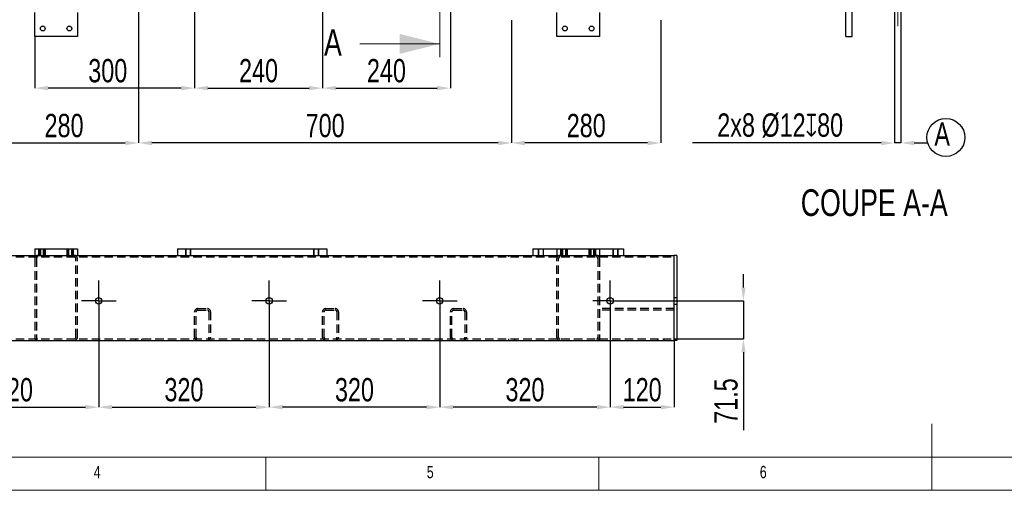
# Model space of a CAD drawing. Header units: millimetres. Extents: x 5 to 589, y 5 to 415.
# Tile 3 of 18: x 160 to 308, y 5 to 76. Entities that reach past the tile are written whole.
import ezdxf

# ---------------------------------------------------------------- set-up
doc = ezdxf.new("R2010")
doc.units = ezdxf.units.MM
doc.header["$PDSIZE"] = -1
doc.linetypes.add('CENTERX2', pattern=[20.32, 12.7, -2.54, 2.54, -2.54])
doc.linetypes.add('HIDDEN', pattern=[1.905, 1.27, -0.635])
for name, color, linetype in [('COTES', 1, 'Continuous'), ('NOTES', 6, 'Continuous'), ('TRAIT-FINS', 9, 'Continuous'), ('TRAIT-MIXTES', 3, 'CENTERX2'), ('TRAIT-TIRET', 2, 'HIDDEN')]:
    doc.layers.add(name, color=color, linetype=linetype)
doc.layers.add('TRAIT-FORT', color=4, linetype='Continuous', lineweight=25)
doc.styles.add('SLDTEXTSTYLE0', font='TXT', dxfattribs={"width": 0.75})
doc.dimstyles.new('SLDDIMSTYLE0', dxfattribs={"dimtxt": 3.5, "dimasz": 2, "dimexe": 0, "dimexo": 0.0625, "dimgap": 0.875, "dimtad": 1, "dimlfac": 12.5, "dimrnd": 1e-09, "dimzin": 12, "dimdsep": 46, "dimtxsty": 'SLDTEXTSTYLE0', "dimsah": 1, "dimcen": 0.09, "dimadec": 0, "dimazin": 3, "dimtfac": 1, "dimtofl": 0, "dimtmove": 0, "dimatfit": 3, "dimfxl": 1, "dimfrac": 2, "dimtolj": 1, "dimtzin": 12, "dimarcsym": 0})
doc.dimstyles.new('SLDDIMSTYLE1', dxfattribs={"dimtxt": 3.5, "dimasz": 2, "dimexe": 0, "dimexo": 0.0625, "dimgap": 0.875, "dimtad": 1, "dimlfac": 12.5, "dimrnd": 1e-09, "dimzin": 12, "dimdsep": 46, "dimtxsty": 'SLDTEXTSTYLE0', "dimsah": 1, "dimcen": 0.09, "dimadec": 0, "dimazin": 3, "dimtfac": 1, "dimtmove": 0, "dimatfit": 0, "dimfxl": 1, "dimfrac": 2, "dimtolj": 1, "dimtzin": 12, "dimarcsym": 0})
doc.dimstyles.new('SLDDIMSTYLE7', dxfattribs={"dimtxt": 3.5, "dimasz": 2, "dimexe": 0, "dimexo": 0.0625, "dimgap": 0.875, "dimtad": 1, "dimdec": 1, "dimlfac": 12.5, "dimrnd": 1e-09, "dimzin": 12, "dimdsep": 46, "dimtxsty": 'SLDTEXTSTYLE0', "dimsah": 1, "dimcen": 0.09, "dimadec": 0, "dimazin": 3, "dimtfac": 1, "dimtdec": 1, "dimtmove": 0, "dimatfit": 0, "dimfxl": 1, "dimfrac": 2, "dimtolj": 1, "dimtzin": 12, "dimarcsym": 0})

# ---------------------------------------------------------------- blocks, each defined once
blk = doc.blocks.new('SW_NOTE_1')
at = {"layer": 'NOTES', "color": 0}
blk.add_circle((1.73, 2.26), 2.85, dxfattribs=at)
at = {"layer": 'NOTES', "color": 0, "insert": (0, 4.51), "char_height": 3.5, "attachment_point": 1, "style": 'SLDTEXTSTYLE0'}
blk.add_mtext('A', dxfattribs=at)
blk = doc.blocks.new('_D_12')
at = {"layer": 'COTES', "color": 0, "lineweight": -2, "transparency": 16777216}
for p, q in [((186.31, 83.09), (186.31, 65.4)), ((162.31, 73.09), (162.31, 65.4)), ((184.31, 65.4), (164.31, 65.4))]:
    blk.add_line(p, q, dxfattribs=at)
at = {"layer": 'COTES', "color": 0, "transparency": 16777216}
for points in [[(164.31, 65.73), (164.31, 65.07), (162.31, 65.4)], [(184.31, 65.73), (184.31, 65.07), (186.31, 65.4)]]:
    blk.add_solid(points, dxfattribs=at)
at = {"layer": 'Defpoints', "color": 0, "transparency": 16777216}
for p in [(186.31, 83.16), (162.31, 73.16), (162.31, 65.4)]:
    blk.add_point(p, dxfattribs=at)
at = {"layer": 'COTES', "color": 0, "transparency": 16777216, "insert": (173.27, 69.77), "char_height": 3.5, "attachment_point": 2, "style": 'SLDTEXTSTYLE0'}
blk.add_mtext('\\A1;300', dxfattribs=at)
blk = doc.blocks.new('_D_13')
at = {"layer": 'COTES', "color": 0, "lineweight": -2, "transparency": 16777216}
for p, q in [((186.31, 83.09), (186.31, 65.4)), ((205.51, 83.09), (205.51, 65.4)), ((188.31, 65.4), (203.51, 65.4))]:
    blk.add_line(p, q, dxfattribs=at)
at = {"layer": 'COTES', "color": 0, "transparency": 16777216}
for points in [[(188.31, 65.73), (188.31, 65.07), (186.31, 65.4)], [(203.51, 65.73), (203.51, 65.07), (205.51, 65.4)]]:
    blk.add_solid(points, dxfattribs=at)
at = {"layer": 'Defpoints', "color": 0, "transparency": 16777216}
for p in [(186.31, 83.16), (205.51, 83.16), (205.51, 65.4)]:
    blk.add_point(p, dxfattribs=at)
at = {"layer": 'COTES', "color": 0, "transparency": 16777216, "insert": (195.91, 69.77), "char_height": 3.5, "attachment_point": 2, "style": 'SLDTEXTSTYLE0'}
blk.add_mtext('\\A1;240', dxfattribs=at)
blk = doc.blocks.new('_D_14')
at = {"layer": 'COTES', "color": 0, "lineweight": -2, "transparency": 16777216}
for p, q in [((205.51, 83.09), (205.51, 65.4)), ((224.71, 83.09), (224.71, 65.4)), ((207.51, 65.4), (222.71, 65.4))]:
    blk.add_line(p, q, dxfattribs=at)
at = {"layer": 'COTES', "color": 0, "transparency": 16777216}
for points in [[(207.51, 65.73), (207.51, 65.07), (205.51, 65.4)], [(222.71, 65.73), (222.71, 65.07), (224.71, 65.4)]]:
    blk.add_solid(points, dxfattribs=at)
at = {"layer": 'Defpoints', "color": 0, "transparency": 16777216}
for p in [(205.51, 83.16), (224.71, 83.16), (224.71, 65.4)]:
    blk.add_point(p, dxfattribs=at)
at = {"layer": 'COTES', "color": 0, "transparency": 16777216, "insert": (215.11, 69.77), "char_height": 3.5, "attachment_point": 2, "style": 'SLDTEXTSTYLE0'}
blk.add_mtext('\\A1;240', dxfattribs=at)
blk = doc.blocks.new('_D_18')
at = {"layer": 'COTES', "color": 0, "lineweight": -2, "transparency": 16777216}
for p, q in [((155.51, 75.61), (155.51, 57.16)), ((177.91, 75.61), (177.91, 57.16)), ((157.51, 57.16), (175.91, 57.16))]:
    blk.add_line(p, q, dxfattribs=at)
at = {"layer": 'COTES', "color": 0, "transparency": 16777216}
for points in [[(157.51, 57.49), (157.51, 56.82), (155.51, 57.16)], [(175.91, 57.49), (175.91, 56.82), (177.91, 57.16)]]:
    blk.add_solid(points, dxfattribs=at)
at = {"layer": 'Defpoints', "color": 0, "transparency": 16777216}
for p in [(155.51, 75.68), (177.91, 75.68), (177.91, 57.16)]:
    blk.add_point(p, dxfattribs=at)
at = {"layer": 'COTES', "color": 0, "transparency": 16777216, "insert": (166.71, 61.53), "char_height": 3.5, "attachment_point": 2, "style": 'SLDTEXTSTYLE0'}
blk.add_mtext('\\A1;280', dxfattribs=at)
blk = doc.blocks.new('_D_19')
at = {"layer": 'COTES', "color": 0, "lineweight": -2, "transparency": 16777216}
for p, q in [((177.91, 75.61), (177.91, 57.16)), ((233.91, 75.61), (233.91, 57.16)), ((231.91, 57.16), (179.91, 57.16))]:
    blk.add_line(p, q, dxfattribs=at)
at = {"layer": 'COTES', "color": 0, "transparency": 16777216}
for points in [[(179.91, 57.49), (179.91, 56.82), (177.91, 57.16)], [(231.91, 57.49), (231.91, 56.82), (233.91, 57.16)]]:
    blk.add_solid(points, dxfattribs=at)
at = {"layer": 'Defpoints', "color": 0, "transparency": 16777216}
for p in [(177.91, 75.68), (233.91, 75.68), (177.91, 57.16)]:
    blk.add_point(p, dxfattribs=at)
at = {"layer": 'COTES', "color": 0, "transparency": 16777216, "insert": (205.91, 61.53), "char_height": 3.5, "attachment_point": 2, "style": 'SLDTEXTSTYLE0'}
blk.add_mtext('\\A1;700', dxfattribs=at)
blk = doc.blocks.new('_D_20')
at = {"layer": 'COTES', "color": 0, "lineweight": -2, "transparency": 16777216}
for p, q in [((233.91, 75.61), (233.91, 57.16)), ((256.31, 75.61), (256.31, 57.16)), ((254.31, 57.16), (235.91, 57.16))]:
    blk.add_line(p, q, dxfattribs=at)
at = {"layer": 'COTES', "color": 0, "transparency": 16777216}
for points in [[(235.91, 57.49), (235.91, 56.82), (233.91, 57.16)], [(254.31, 57.49), (254.31, 56.82), (256.31, 57.16)]]:
    blk.add_solid(points, dxfattribs=at)
at = {"layer": 'Defpoints', "color": 0, "transparency": 16777216}
for p in [(233.91, 75.68), (256.31, 75.68), (233.91, 57.16)]:
    blk.add_point(p, dxfattribs=at)
at = {"layer": 'COTES', "color": 0, "transparency": 16777216, "insert": (245.11, 61.53), "char_height": 3.5, "attachment_point": 2, "style": 'SLDTEXTSTYLE0'}
blk.add_mtext('\\A1;280', dxfattribs=at)
blk = doc.blocks.new('SW_CENTERMARKSYMBOL_6')
at = {"layer": 'TRAIT-MIXTES', "color": 0}
for p, q in [((0, 1.8), (0, 2.28)), ((0, 0), (0, 1.8)), ((-1.8, 0), (-2.28, 0)), ((0, 0), (-1.8, 0)), ((0, 0), (0, -1.8)), ((0, 0), (1.8, 0)), ((1.8, 0), (2.28, 0)), ((0, -1.8), (0, -2.28))]:
    blk.add_line(p, q, dxfattribs=at)
blk = doc.blocks.new('_D_75')
at = {"layer": 'COTES', "color": 0, "lineweight": -2, "transparency": 16777216}
for p, q in [((146.31, 30.3), (146.31, 17.49)), ((171.91, 30.3), (171.91, 17.49)), ((148.31, 17.49), (169.91, 17.49))]:
    blk.add_line(p, q, dxfattribs=at)
at = {"layer": 'COTES', "color": 0, "transparency": 16777216}
for points in [[(148.31, 17.82), (148.31, 17.15), (146.31, 17.49)], [(169.91, 17.82), (169.91, 17.15), (171.91, 17.49)]]:
    blk.add_solid(points, dxfattribs=at)
at = {"layer": 'Defpoints', "color": 0, "transparency": 16777216}
for p in [(146.31, 30.37), (171.91, 30.37), (171.91, 17.49)]:
    blk.add_point(p, dxfattribs=at)
at = {"layer": 'COTES', "color": 0, "transparency": 16777216, "insert": (159.11, 21.86), "char_height": 3.5, "attachment_point": 2, "style": 'SLDTEXTSTYLE0'}
blk.add_mtext('\\A1;320', dxfattribs=at)
blk = doc.blocks.new('_D_76')
at = {"layer": 'COTES', "color": 0, "lineweight": -2, "transparency": 16777216}
for p, q in [((171.91, 30.3), (171.91, 17.49)), ((197.51, 30.3), (197.51, 17.49)), ((173.91, 17.49), (195.51, 17.49))]:
    blk.add_line(p, q, dxfattribs=at)
at = {"layer": 'COTES', "color": 0, "transparency": 16777216}
for points in [[(173.91, 17.82), (173.91, 17.15), (171.91, 17.49)], [(195.51, 17.82), (195.51, 17.15), (197.51, 17.49)]]:
    blk.add_solid(points, dxfattribs=at)
at = {"layer": 'Defpoints', "color": 0, "transparency": 16777216}
for p in [(171.91, 30.37), (197.51, 30.37), (197.51, 17.49)]:
    blk.add_point(p, dxfattribs=at)
at = {"layer": 'COTES', "color": 0, "transparency": 16777216, "insert": (184.71, 21.86), "char_height": 3.5, "attachment_point": 2, "style": 'SLDTEXTSTYLE0'}
blk.add_mtext('\\A1;320', dxfattribs=at)
blk = doc.blocks.new('_D_77')
at = {"layer": 'COTES', "color": 0, "lineweight": -2, "transparency": 16777216}
for p, q in [((197.51, 30.3), (197.51, 17.49)), ((223.11, 30.3), (223.11, 17.49)), ((221.11, 17.49), (199.51, 17.49))]:
    blk.add_line(p, q, dxfattribs=at)
at = {"layer": 'COTES', "color": 0, "transparency": 16777216}
for points in [[(199.51, 17.82), (199.51, 17.15), (197.51, 17.49)], [(221.11, 17.82), (221.11, 17.15), (223.11, 17.49)]]:
    blk.add_solid(points, dxfattribs=at)
at = {"layer": 'Defpoints', "color": 0, "transparency": 16777216}
for p in [(197.51, 30.37), (223.11, 30.37), (197.51, 17.49)]:
    blk.add_point(p, dxfattribs=at)
at = {"layer": 'COTES', "color": 0, "transparency": 16777216, "insert": (210.31, 21.86), "char_height": 3.5, "attachment_point": 2, "style": 'SLDTEXTSTYLE0'}
blk.add_mtext('\\A1;320', dxfattribs=at)
blk = doc.blocks.new('_D_78')
at = {"layer": 'COTES', "color": 0, "lineweight": -2, "transparency": 16777216}
for p, q in [((223.11, 30.3), (223.11, 17.49)), ((248.71, 30.3), (248.71, 17.49)), ((246.71, 17.49), (225.11, 17.49))]:
    blk.add_line(p, q, dxfattribs=at)
at = {"layer": 'COTES', "color": 0, "transparency": 16777216}
for points in [[(225.11, 17.82), (225.11, 17.15), (223.11, 17.49)], [(246.71, 17.82), (246.71, 17.15), (248.71, 17.49)]]:
    blk.add_solid(points, dxfattribs=at)
at = {"layer": 'Defpoints', "color": 0, "transparency": 16777216}
for p in [(223.11, 30.37), (248.71, 30.37), (223.11, 17.49)]:
    blk.add_point(p, dxfattribs=at)
at = {"layer": 'COTES', "color": 0, "transparency": 16777216, "insert": (235.91, 21.86), "char_height": 3.5, "attachment_point": 2, "style": 'SLDTEXTSTYLE0'}
blk.add_mtext('\\A1;320', dxfattribs=at)
blk = doc.blocks.new('_D_80')
at = {"layer": 'COTES', "color": 0, "lineweight": -2, "transparency": 16777216}
for p, q in [((248.71, 30.3), (248.71, 17.49)), ((258.31, 27.42), (258.31, 17.49)), ((250.71, 17.49), (256.31, 17.49))]:
    blk.add_line(p, q, dxfattribs=at)
at = {"layer": 'COTES', "color": 0, "transparency": 16777216}
for points in [[(250.71, 17.82), (250.71, 17.15), (248.71, 17.49)], [(256.31, 17.82), (256.31, 17.15), (258.31, 17.49)]]:
    blk.add_solid(points, dxfattribs=at)
at = {"layer": 'Defpoints', "color": 0, "transparency": 16777216}
for p in [(248.71, 30.37), (258.31, 27.49), (258.31, 17.49)]:
    blk.add_point(p, dxfattribs=at)
at = {"layer": 'COTES', "color": 0, "transparency": 16777216, "insert": (253.51, 21.86), "char_height": 3.5, "attachment_point": 2, "style": 'SLDTEXTSTYLE0'}
blk.add_mtext('\\A1;120', dxfattribs=at)
blk = doc.blocks.new('_D_81')
at = {"layer": 'COTES', "color": 0, "lineweight": -2, "transparency": 16777216}
for p, q in [((268.71, 35.45), (268.71, 37.45)), ((251.85, 33.45), (268.71, 33.45)), ((268.71, 33.45), (268.71, 27.73)), ((258.37, 27.73), (268.71, 27.73)), ((268.71, 25.73), (268.71, 14.03))]:
    blk.add_line(p, q, dxfattribs=at)
at = {"layer": 'COTES', "color": 0, "transparency": 16777216}
for points in [[(268.38, 35.45), (269.04, 35.45), (268.71, 33.45)], [(268.38, 25.73), (269.04, 25.73), (268.71, 27.73)]]:
    blk.add_solid(points, dxfattribs=at)
at = {"layer": 'Defpoints', "color": 0, "transparency": 16777216}
for p in [(251.79, 33.45), (258.31, 27.73), (268.71, 27.73)]:
    blk.add_point(p, dxfattribs=at)
at = {"layer": 'COTES', "color": 0, "transparency": 16777216, "insert": (264.33, 18.4), "char_height": 3.5, "attachment_point": 2, "rotation": 90, "style": 'SLDTEXTSTYLE0'}
blk.add_mtext('\\A1;71.5', dxfattribs=at)
blk = doc.blocks.new('SW_CENTERMARKSYMBOL_24')
at = {"layer": 'TRAIT-MIXTES', "color": 0}
for p, q in [((76.8, 2.6), (76.8, 3.08)), ((102.4, 2.6), (102.4, 3.08)), ((128, 2.6), (128, 3.08)), ((153.6, 2.6), (153.6, 3.08)), ((76.8, 0), (76.8, 2.6)), ((102.4, 0), (102.4, 2.6)), ((128, 0), (128, 2.6)), ((153.6, 0), (153.6, 2.6)), ((76.8, 0), (74.2, 0)), ((76.8, 0), (76.8, -2.6)), ((76.8, 0), (79.4, 0)), ((102.4, 0), (99.8, 0)), ((102.4, 0), (102.4, -2.6)), ((102.4, 0), (105, 0)), ((128, 0), (125.4, 0)), ((128, 0), (128, -2.6)), ((128, 0), (130.6, 0)), ((153.6, 0), (151, 0)), ((153.6, 0), (153.6, -2.6)), ((153.6, 0), (156.2, 0)), ((156.2, 0), (156.68, 0)), ((76.8, -2.6), (76.8, -3.08)), ((102.4, -2.6), (102.4, -3.08)), ((128, -2.6), (128, -3.08)), ((153.6, -2.6), (153.6, -3.08))]:
    blk.add_line(p, q, dxfattribs=at)
blk = doc.blocks.new('_D_105')
at = {"layer": 'COTES', "color": 0, "lineweight": -2, "transparency": 16777216}
for p, q in [((291.4, 82.85), (291.4, 57.16)), ((292.36, 82.85), (292.36, 57.16)), ((289.4, 57.16), (261.06, 57.16)), ((292.36, 57.16), (291.4, 57.16)), ((294.36, 57.16), (296.36, 57.16))]:
    blk.add_line(p, q, dxfattribs=at)
at = {"layer": 'COTES', "color": 0, "transparency": 16777216}
for points in [[(289.4, 57.49), (289.4, 56.82), (291.4, 57.16)], [(294.36, 57.49), (294.36, 56.82), (292.36, 57.16)]]:
    blk.add_solid(points, dxfattribs=at)
at = {"layer": 'Defpoints', "color": 0, "transparency": 16777216}
for p in [(291.4, 82.92), (292.36, 82.92), (292.36, 57.16)]:
    blk.add_point(p, dxfattribs=at)
at = {"layer": 'COTES', "color": 0, "transparency": 16777216, "insert": (274.23, 61.6), "char_height": 3.5, "attachment_point": 2, "style": 'SLDTEXTSTYLE0'}
blk.add_mtext('\\A1;2x8 %%c12{\\fGDT;x}80', dxfattribs=at)

msp = doc.modelspace()

# ---------------------------------------------------------------- linework, layer by layer
at = {"lineweight": 18}
for p, q in [((223.10942, 127.96039), (223.10942, 70.0401)), ((211.10942, 72.0401), (223.10942, 72.0401)), ((297, 5), (297, 15)), ((10, 10), (584, 10)), ((197, 10), (197, 5)), ((247, 5), (247, 10)), ((5, 5), (589, 5))]:
    msp.add_line(p, q, dxfattribs=at)
msp.add_solid([(223.10942, 72.0401), (217.10942, 73.5401), (217.10942, 70.5401)], dxfattribs=at)
at = {"layer": 'TRAIT-FINS', "lineweight": 18}
for p, q in [((162.86942, 41.24674), (162.86942, 40.28674)), ((162.86942, 41.24674), (162.86942, 40.28674)), ((162.86942, 41.24674), (162.86942, 40.28674)), ((162.86942, 41.24674), (162.86942, 40.28674)), ((162.86942, 40.28674), (163.66942, 40.28674)), ((162.86942, 40.28674), (163.66942, 40.28674)), ((162.86942, 40.28674), (163.66942, 40.28674)), ((162.86942, 40.28674), (163.66942, 40.28674)), ((163.10942, 41.24674), (163.10942, 40.28674)), ((163.10942, 41.24674), (163.10942, 40.28674)), ((163.10942, 41.24674), (163.10942, 40.28674)), ((163.10942, 41.24674), (163.10942, 40.28674)), ((163.10942, 40.28674), (163.90942, 40.28674)), ((163.10942, 40.28674), (163.90942, 40.28674)), ((163.10942, 40.28674), (163.90942, 40.28674)), ((163.10942, 40.28674), (163.90942, 40.28674)), ((163.66942, 41.24674), (163.66942, 40.28674)), ((163.66942, 41.24674), (163.66942, 40.28674)), ((163.66942, 41.24674), (163.66942, 40.28674)), ((163.66942, 41.24674), (163.66942, 40.28674)), ((163.90942, 41.24674), (163.90942, 40.28674)), ((163.90942, 41.24674), (163.90942, 40.28674)), ((163.90942, 41.24674), (163.90942, 40.28674)), ((163.90942, 41.24674), (163.90942, 40.28674)), ((167.10942, 41.24674), (167.10942, 40.28674)), ((167.10942, 41.24674), (167.10942, 40.28674)), ((167.10942, 41.24674), (167.10942, 40.28674)), ((167.10942, 41.24674), (167.10942, 40.28674)), ((167.10942, 40.28674), (167.90942, 40.28674)), ((167.10942, 40.28674), (167.90942, 40.28674)), ((167.10942, 40.28674), (167.90942, 40.28674)), ((167.10942, 40.28674), (167.90942, 40.28674)), ((167.34942, 41.24674), (167.34942, 40.28674)), ((167.34942, 41.24674), (167.34942, 40.28674)), ((167.34942, 41.24674), (167.34942, 40.28674)), ((167.34942, 41.24674), (167.34942, 40.28674)), ((167.34942, 40.28674), (168.14942, 40.28674)), ((167.34942, 40.28674), (168.14942, 40.28674)), ((167.34942, 40.28674), (168.14942, 40.28674)), ((167.34942, 40.28674), (168.14942, 40.28674)), ((167.90942, 41.24674), (167.90942, 40.28674)), ((167.90942, 41.24674), (167.90942, 40.28674)), ((167.90942, 41.24674), (167.90942, 40.28674)), ((167.90942, 41.24674), (167.90942, 40.28674)), ((168.14942, 41.24674), (168.14942, 40.28674)), ((168.14942, 41.24674), (168.14942, 40.28674)), ((168.14942, 41.24674), (168.14942, 40.28674)), ((168.14942, 41.24674), (168.14942, 40.28674)), ((184.94942, 41.24674), (184.94942, 40.28674)), ((184.94942, 41.24674), (184.94942, 40.28674)), ((184.94942, 41.24674), (184.94942, 40.28674)), ((184.94942, 41.24674), (184.94942, 40.28674)), ((184.94942, 40.28674), (185.74942, 40.28674)), ((184.94942, 40.28674), (185.74942, 40.28674)), ((184.94942, 40.28674), (185.74942, 40.28674)), ((184.94942, 40.28674), (185.74942, 40.28674)), ((185.74942, 41.24674), (185.74942, 40.28674)), ((185.74942, 41.24674), (185.74942, 40.28674)), ((185.74942, 41.24674), (185.74942, 40.28674)), ((185.74942, 41.24674), (185.74942, 40.28674)), ((204.14942, 41.24674), (204.14942, 40.28674)), ((204.14942, 41.24674), (204.14942, 40.28674)), ((204.14942, 41.24674), (204.14942, 40.28674)), ((204.14942, 41.24674), (204.14942, 40.28674)), ((204.14942, 40.28674), (204.94942, 40.28674)), ((204.14942, 40.28674), (204.94942, 40.28674)), ((204.14942, 40.28674), (204.94942, 40.28674)), ((204.14942, 40.28674), (204.94942, 40.28674)), ((204.94942, 41.24674), (204.94942, 40.28674)), ((204.94942, 41.24674), (204.94942, 40.28674)), ((204.94942, 41.24674), (204.94942, 40.28674)), ((204.94942, 41.24674), (204.94942, 40.28674)), ((237.90942, 41.24674), (237.90942, 40.28674)), ((237.90942, 41.24674), (237.90942, 40.28674)), ((237.90942, 40.28674), (238.70942, 40.28674)), ((237.90942, 40.28674), (238.70942, 40.28674)), ((238.70942, 41.24674), (238.70942, 40.28674)), ((238.70942, 41.24674), (238.70942, 40.28674)), ((241.26942, 41.24674), (241.26942, 40.28674)), ((241.26942, 41.24674), (241.26942, 40.28674)), ((241.26942, 41.24674), (241.26942, 40.28674)), ((241.26942, 41.24674), (241.26942, 40.28674)), ((241.26942, 40.28674), (242.06942, 40.28674)), ((241.26942, 40.28674), (242.06942, 40.28674)), ((241.26942, 40.28674), (242.06942, 40.28674)), ((241.26942, 40.28674), (242.06942, 40.28674)), ((241.50942, 41.24674), (241.50942, 40.28674)), ((241.50942, 41.24674), (241.50942, 40.28674)), ((241.50942, 40.28674), (242.30942, 40.28674)), ((241.50942, 40.28674), (242.30942, 40.28674)), ((242.06942, 41.24674), (242.06942, 40.28674)), ((242.06942, 41.24674), (242.06942, 40.28674)), ((242.06942, 41.24674), (242.06942, 40.28674)), ((242.06942, 41.24674), (242.06942, 40.28674)), ((242.30942, 41.24674), (242.30942, 40.28674)), ((242.30942, 41.24674), (242.30942, 40.28674)), ((245.50942, 41.24674), (245.50942, 40.28674)), ((245.50942, 41.24674), (245.50942, 40.28674)), ((245.50942, 40.28674), (246.30942, 40.28674)), ((245.50942, 40.28674), (246.30942, 40.28674)), ((245.74942, 41.24674), (245.74942, 40.28674)), ((245.74942, 41.24674), (245.74942, 40.28674)), ((245.74942, 41.24674), (245.74942, 40.28674)), ((245.74942, 41.24674), (245.74942, 40.28674)), ((245.74942, 40.28674), (246.54942, 40.28674)), ((245.74942, 40.28674), (246.54942, 40.28674)), ((245.74942, 40.28674), (246.54942, 40.28674)), ((245.74942, 40.28674), (246.54942, 40.28674)), ((246.30942, 41.24674), (246.30942, 40.28674)), ((246.30942, 41.24674), (246.30942, 40.28674)), ((246.54942, 41.24674), (246.54942, 40.28674)), ((246.54942, 41.24674), (246.54942, 40.28674)), ((246.54942, 41.24674), (246.54942, 40.28674)), ((246.54942, 41.24674), (246.54942, 40.28674)), ((249.10942, 41.24674), (249.10942, 40.28674)), ((249.10942, 41.24674), (249.10942, 40.28674)), ((249.10942, 40.28674), (249.90942, 40.28674)), ((249.10942, 40.28674), (249.90942, 40.28674)), ((249.90942, 41.24674), (249.90942, 40.28674)), ((249.90942, 41.24674), (249.90942, 40.28674))]:
    msp.add_line(p, q, dxfattribs=at)
at = {"layer": 'TRAIT-FORT', "lineweight": 25}
for p, q in [((284.07648, 73.15565), (284.07648, 86.75565)), ((285.03648, 73.15565), (285.03648, 77.23565)), ((162.30942, 73.15568), (162.30942, 76.75568)), ((168.70941, 76.75568), (168.70941, 73.15568)), ((240.70938, 73.15568), (240.70938, 76.75568)), ((247.10937, 76.75568), (247.10937, 73.15568)), ((168.70941, 73.15568), (162.30942, 73.15568)), ((247.10937, 73.15568), (240.70938, 73.15568)), ((284.07648, 73.15565), (285.03648, 73.15565)), ((123.26942, 40.28674), (162.30942, 40.28674)), ((162.30942, 41.24674), (162.30942, 40.28674)), ((162.30942, 41.24674), (168.70942, 41.24674)), ((162.30942, 40.28674), (168.70942, 40.28674)), ((168.70942, 41.24674), (168.70942, 40.28674)), ((168.70942, 40.28674), (183.74942, 40.28674)), ((183.74942, 41.24674), (183.74942, 40.28674)), ((183.74942, 41.24674), (206.14942, 41.24674)), ((183.74942, 40.28674), (206.14942, 40.28674)), ((206.14942, 41.24674), (206.14942, 40.28674)), ((206.14942, 40.28674), (237.10942, 40.28674)), ((237.10942, 41.24674), (250.70942, 41.24674)), ((237.10942, 41.24674), (237.10942, 40.28674)), ((237.10942, 40.28674), (250.70942, 40.28674)), ((250.70942, 41.24674), (250.70942, 40.28674)), ((250.70942, 40.28674), (258.30942, 40.28674)), ((258.30942, 39.80674), (258.30942, 40.28674)), ((258.70942, 40.28674), (258.30942, 40.28674)), ((258.70942, 40.28674), (258.70942, 39.80674)), ((258.30942, 27.96674), (258.30942, 39.80674)), ((258.70942, 39.80674), (258.70942, 27.96674)), ((60.38942, 27.48674), (258.30942, 27.48674)), ((258.30942, 27.48674), (258.30942, 27.96674)), ((258.70942, 27.48674), (258.30942, 27.48674)), ((258.70942, 27.96674), (258.70942, 27.48674))]:
    msp.add_line(p, q, dxfattribs=at)
for centre, radius in [((163.50942, 74.35565), 0.36), ((167.50942, 74.35565), 0.36), ((241.90942, 74.35565), 0.36), ((245.90942, 74.35565), 0.36), ((171.90942, 33.44674), 0.48), ((197.50942, 33.44674), 0.48), ((223.10942, 33.44674), 0.48), ((248.70942, 33.44674), 0.48)]:
    msp.add_circle(centre, radius, dxfattribs=at)
at = {"layer": 'TRAIT-MIXTES', "lineweight": 18}
msp.add_line((291.87648, 84.39351), (291.87648, 74.71609), dxfattribs=at)
at = {"layer": 'TRAIT-TIRET'}
for p, q in [((60.38942, 40.04674), (258.30942, 40.04674)), ((162.90942, 41.24674), (162.90942, 40.28674)), ((163.14942, 41.24674), (163.14942, 40.28674)), ((163.62942, 40.28674), (163.62942, 41.24674)), ((163.86942, 40.28674), (163.86942, 41.24674)), ((167.14942, 41.24674), (167.14942, 40.28674)), ((167.38942, 41.24674), (167.38942, 40.28674)), ((167.86942, 40.28674), (167.86942, 41.24674)), ((168.10942, 40.28674), (168.10942, 41.24674)), ((177.42942, 40.28674), (177.42942, 40.04674)), ((178.38942, 40.04674), (178.38942, 40.28674)), ((184.98942, 41.24674), (184.98942, 40.28674)), ((185.70942, 40.28674), (185.70942, 41.24674)), ((204.18942, 41.24674), (204.18942, 40.28674)), ((204.90942, 40.28674), (204.90942, 41.24674)), ((233.42942, 40.28674), (233.42942, 40.04674)), ((234.38942, 40.04674), (234.38942, 40.28674)), ((237.94942, 41.24674), (237.94942, 40.28674)), ((238.66942, 40.28674), (238.66942, 41.24674)), ((240.70942, 41.24674), (240.70942, 40.28674)), ((241.30942, 41.24674), (241.30942, 40.28674)), ((241.54942, 41.24674), (241.54942, 40.28674)), ((242.02942, 40.28674), (242.02942, 41.24674)), ((242.26942, 40.28674), (242.26942, 41.24674)), ((245.54942, 41.24674), (245.54942, 40.28674)), ((245.78942, 41.24674), (245.78942, 40.28674)), ((246.26942, 40.28674), (246.26942, 41.24674)), ((246.50942, 40.28674), (246.50942, 41.24674)), ((247.10942, 41.24674), (247.10942, 40.28674)), ((249.14942, 41.24674), (249.14942, 40.28674)), ((249.86942, 40.28674), (249.86942, 41.24674)), ((255.82942, 40.28674), (255.82942, 40.04674)), ((256.78942, 40.04674), (256.78942, 40.28674)), ((162.30942, 39.80674), (162.30942, 27.96674)), ((162.54942, 39.80674), (162.54942, 27.96674)), ((168.46942, 27.96674), (168.46942, 39.80674)), ((168.70942, 27.96674), (168.70942, 39.80674)), ((240.70942, 27.96674), (240.70942, 39.80674)), ((240.94942, 27.96674), (240.94942, 39.80674)), ((246.86942, 39.80674), (246.86942, 27.96674)), ((247.10942, 39.80674), (247.10942, 27.96674)), ((258.70942, 33.92674), (258.30942, 33.92674)), ((258.30942, 32.96674), (258.70942, 32.96674)), ((186.30942, 27.96674), (186.30942, 31.80674)), ((186.54942, 27.96674), (186.54942, 31.80674)), ((186.78942, 32.28674), (188.22942, 32.28674)), ((186.78942, 32.04674), (188.22942, 32.04674)), ((188.46942, 31.80674), (188.46942, 27.96674)), ((188.70942, 31.80674), (188.70942, 27.96674)), ((205.50942, 27.96674), (205.50942, 31.80674)), ((205.74942, 27.96674), (205.74942, 31.80674)), ((205.98942, 32.28674), (207.42942, 32.28674)), ((205.98942, 32.04674), (207.42942, 32.04674)), ((207.66942, 31.80674), (207.66942, 27.96674)), ((207.90942, 31.80674), (207.90942, 27.96674)), ((224.70942, 27.96674), (224.70942, 31.80674)), ((224.94942, 27.96674), (224.94942, 31.80674)), ((225.18942, 32.28674), (226.62942, 32.28674)), ((225.18942, 32.04674), (226.62942, 32.04674)), ((226.86942, 31.80674), (226.86942, 27.96674)), ((227.10942, 31.80674), (227.10942, 27.96674)), ((258.30942, 32.28674), (247.10942, 32.28674)), ((258.30942, 32.04674), (247.10942, 32.04674)), ((60.38942, 27.72674), (258.30942, 27.72674)), ((177.42942, 27.72674), (177.42942, 27.48674)), ((178.38942, 27.48674), (178.38942, 27.72674)), ((233.42942, 27.72674), (233.42942, 27.48674)), ((234.38942, 27.48674), (234.38942, 27.72674)), ((247.10942, 27.96674), (247.10942, 27.48674)), ((255.82942, 27.72674), (255.82942, 27.48674)), ((256.78942, 27.48674), (256.78942, 27.72674))]:
    msp.add_line(p, q, dxfattribs=at)
for centre, radius, start, end in [((162.78942, 39.80674), 0.48, 90, 180), ((162.78942, 39.80674), 0.24, 90, 180), ((168.22942, 39.80674), 0.48, 0, 90), ((168.22942, 39.80674), 0.24, 0, 90), ((241.18942, 39.80674), 0.48, 90, 180), ((241.18942, 39.80674), 0.24, 90, 180), ((246.62942, 39.80674), 0.48, 0, 90), ((246.62942, 39.80674), 0.24, 0, 90), ((186.78942, 31.80674), 0.48, 90, 180), ((186.78942, 31.80674), 0.24, 90, 180), ((188.22942, 31.80674), 0.48, 0, 90), ((188.22942, 31.80674), 0.24, 0, 90), ((205.98942, 31.80674), 0.48, 90, 180), ((205.98942, 31.80674), 0.24, 90, 180), ((207.42942, 31.80674), 0.48, 0, 90), ((207.42942, 31.80674), 0.24, 0, 90), ((225.18942, 31.80674), 0.48, 90, 180), ((225.18942, 31.80674), 0.24, 90, 180), ((226.62942, 31.80674), 0.48, 0, 90), ((226.62942, 31.80674), 0.24, 0, 90), ((162.78942, 27.96674), 0.48, 180, 270), ((162.78942, 27.96674), 0.24, 180, 270), ((168.22942, 27.96674), 0.48, 270, 0), ((168.22942, 27.96674), 0.24, 270, 0), ((186.78942, 27.96674), 0.48, 180, 270), ((186.78942, 27.96674), 0.24, 180, 270), ((188.22942, 27.96674), 0.48, 270, 0), ((188.22942, 27.96674), 0.24, 270, 0), ((205.98942, 27.96674), 0.48, 180, 270), ((205.98942, 27.96674), 0.24, 180, 270), ((207.42942, 27.96674), 0.48, 270, 0), ((207.42942, 27.96674), 0.24, 270, 0), ((225.18942, 27.96674), 0.48, 180, 270), ((225.18942, 27.96674), 0.24, 180, 270), ((226.62942, 27.96674), 0.48, 270, 0), ((226.62942, 27.96674), 0.24, 270, 0), ((241.18942, 27.96674), 0.48, 180, 270), ((241.18942, 27.96674), 0.24, 180, 270), ((246.62942, 27.96674), 0.48, 270, 0), ((246.62942, 27.96674), 0.24, 270, 0)]:
    msp.add_arc(centre, radius, start, end, dxfattribs=at)

# ---------------------------------------------------------------- block references
at = {"layer": 'NOTES'}
msp.add_blockref('SW_NOTE_1', (297.37887, 55.73459), dxfattribs=at)
at = {"layer": 'TRAIT-MIXTES'}
for name, p in [('SW_CENTERMARKSYMBOL_6', (177.90942, 77.95565)), ('SW_CENTERMARKSYMBOL_24', (95.10942, 33.44674))]:
    msp.add_blockref(name, p, dxfattribs=at)

# ---------------------------------------------------------------- texts
at = {"insert": (205.73806, 74.25167), "char_height": 4, "attachment_point": 1, "style": 'SLDTEXTSTYLE0'}
msp.add_mtext('A', dxfattribs=at)
at = {"layer": 'NOTES', "style": 'SLDTEXTSTYLE0'}
for s, insert, char_height, attachment_point in [('COUPE A-A', (288.35025, 50.19485), 4, 2), ('4', (171.16667, 8.66802), 1.85208, 1), ('5', (221.16667, 8.66802), 1.85208, 1), ('6', (271.16667, 8.66802), 1.85208, 1)]:
    msp.add_mtext(s, dxfattribs=dict(at, insert=insert, char_height=char_height, attachment_point=attachment_point))

# ---------------------------------------------------------------- dimensions: what is measured, and where the dimension line sits
at = {"layer": 'COTES'}
for base, p1, p2, angle, dimstyle, picture, middle in [((162.30942, 65.39959), (186.30942, 83.15565), (162.30942, 73.15565), 0, 'SLDDIMSTYLE0', '_D_12', (173.27376, 65.39959)), ((205.50942, 65.39959), (186.30942, 83.15565), (205.50942, 83.15565), 0, 'SLDDIMSTYLE0', '_D_13', (195.90942, 65.39959)), ((224.70942, 65.39959), (205.50942, 83.15565), (224.70942, 83.15565), 0, 'SLDDIMSTYLE0', '_D_14', (215.10942, 65.39959)), ((177.90942, 57.15565), (155.50942, 75.67565), (177.90942, 75.67565), 0, 'SLDDIMSTYLE0', '_D_18', (166.70942, 57.15565)), ((177.90942, 57.15565), (233.90942, 75.67565), (177.90942, 75.67565), 0, 'SLDDIMSTYLE0', '_D_19', (205.90942, 57.15565)), ((233.90942, 57.15565), (256.30942, 75.67565), (233.90942, 75.67565), 0, 'SLDDIMSTYLE0', '_D_20', (245.10942, 57.15565)), ((268.70942, 27.72674), (251.78942, 33.44674), (258.30942, 27.72674), 90, 'SLDDIMSTYLE7', '_D_81', (268.70942, 18.40205))]:
    dim = msp.add_linear_dim(base=base, p1=p1, p2=p2, angle=angle, dimstyle=dimstyle, dxfattribs=at)
    dim.commit()
    dim.dimension.update_dxf_attribs({"geometry": picture, "text_midpoint": middle, "dimtype": 160})
dim = msp.add_linear_dim(base=(292.35648, 57.15565), p1=(291.39648, 82.91565), p2=(292.35648, 82.91565), text='2x8 %%c<>{\\fGDT;x}80', dimstyle='SLDDIMSTYLE1', dxfattribs=at)
dim.commit()
dim.dimension.update_dxf_attribs({"geometry": '_D_105', "text_midpoint": (274.22894, 57.15565), "dimtype": 160})
for base, p1, p2, picture, middle in [((171.90942, 17.48674), (146.30942, 30.36674), (171.90942, 30.36674), '_D_75', (159.10942, 17.48674)), ((197.50942, 17.48674), (171.90942, 30.36674), (197.50942, 30.36674), '_D_76', (184.70942, 17.48674)), ((197.50942, 17.48674), (223.10942, 30.36674), (197.50942, 30.36674), '_D_77', (210.30942, 17.48674)), ((223.10942, 17.48674), (248.70942, 30.36674), (223.10942, 30.36674), '_D_78', (235.90942, 17.48674)), ((258.30942, 17.48674), (248.70942, 30.36674), (258.30942, 27.48674), '_D_80', (253.50942, 17.48674))]:
    dim = msp.add_linear_dim(base=base, p1=p1, p2=p2, dimstyle='SLDDIMSTYLE0', dxfattribs=at)
    dim.commit()
    dim.dimension.update_dxf_attribs({"geometry": picture, "text_midpoint": middle, "dimtype": 160})

doc.saveas('drawing.dxf')
